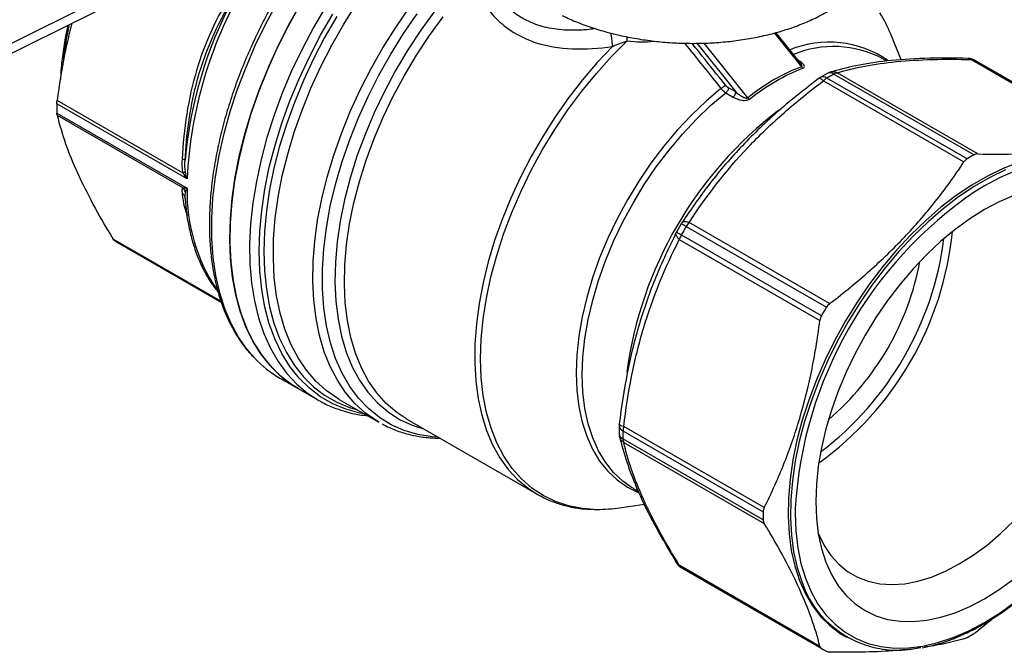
# Model space of a CAD drawing. Header units: inches. Extents: x 0.7 to 32.2, y 0.7 to 24.8.
# Tile 10 of 13: x 27 to 30.5, y 18.3 to 20.5. Entities that reach past the tile are written whole.
import ezdxf

# ---------------------------------------------------------------- set-up
doc = ezdxf.new("R2010")
doc.units = ezdxf.units.IN
doc.header["$LTSCALE"] = 3
doc.header["$MEASUREMENT"] = 0

msp = doc.modelspace()

# ---------------------------------------------------------------- linework, layer by layer
for p, q in [((27.4927, 20.6886), (25.9823, 19.9373)), ((25.9592, 19.8907), (27.4687, 20.6415)), ((29.6487, 20.46), (29.7437, 20.3411)), ((29.7401, 20.3536), (29.6539, 20.4616)), ((30.0953, 20.3649), (30.0583, 20.4554)), ((29.3749, 20.4241), (29.5121, 20.2522)), ((29.5545, 20.2319), (29.4008, 20.4243)), ((30.0441, 20.3613), (30.0285, 20.3703)), ((30.343, 20.3663), (30.8382, 20.0804)), ((30.8474, 20.0793), (30.3534, 20.3644)), ((30.856, 20.0744), (30.3621, 20.3596)), ((29.834, 20.3177), (29.8096, 20.3036)), ((30.3272, 20.0161), (29.8332, 20.3013)), ((29.8576, 20.3153), (30.3516, 20.0302)), ((30.3651, 20.0336), (29.8698, 20.3195)), ((29.5121, 20.2522), (29.4862, 20.2672)), ((29.821, 20.2913), (30.3162, 20.0054)), ((29.4771, 20.2493), (29.5031, 20.2343)), ((27.5789, 19.946), (27.1202, 20.2108)), ((27.5648, 19.9655), (27.121, 20.2216)), ((27.1202, 20.1776), (27.5789, 19.9128)), ((27.121, 20.1697), (27.5648, 19.9135)), ((27.5707, 19.8827), (27.5715, 19.8809)), ((27.5719, 19.8759), (27.572, 19.8797)), ((27.572, 19.8797), (27.5729, 19.9003)), ((27.5722, 19.8779), (27.5739, 19.858)), ((29.3199, 19.7875), (29.303, 19.7582)), ((29.3223, 19.7902), (29.3213, 19.789)), ((29.3374, 19.7779), (29.8313, 19.4927)), ((29.843, 19.5059), (29.3478, 19.7918)), ((29.3018, 19.7549), (29.3024, 19.7563)), ((29.8141, 19.4628), (29.3201, 19.748)), ((27.6982, 19.5138), (27.3186, 19.7329)), ((27.6996, 19.5102), (27.324, 19.727)), ((27.3341, 19.721), (27.6997, 19.5099)), ((29.3133, 19.732), (29.8085, 19.4461)), ((27.9061, 19.243), (27.9702, 19.206)), ((27.9702, 19.206), (28.0399, 19.1658)), ((28.1151, 19.1679), (28.2544, 19.0874)), ((28.3534, 19.0985), (28.8122, 18.8336)), ((29.1009, 19.0761), (29.1009, 19.0479)), ((29.1147, 19.0568), (29.6087, 18.7717)), ((29.6125, 18.7865), (29.1173, 19.0724)), ((29.6087, 18.7435), (29.1147, 19.0287)), ((29.1173, 19.016), (29.6125, 18.7301)), ((29.1526, 18.853), (29.1683, 18.844)), ((29.0938, 18.7847), (29.1907, 18.7979)), ((29.8085, 18.2969), (29.3133, 18.5828)), ((29.3201, 18.5746), (29.8141, 18.2895)), ((29.3287, 18.5695), (29.8227, 18.2844)), ((30.4203, 18.3969), (30.3651, 18.3519)), ((29.8942, 18.334), (29.9025, 18.3292))]:
    msp.add_line(p, q)
at = {"flags": 128}
for points in [[(27.8171, 19.3134), (27.7906, 19.344), (27.7603, 19.3872), (27.734, 19.4352), (27.7118, 19.4877), (27.6939, 19.5442), (27.6803, 19.6047), (27.671, 19.6686), (27.6663, 19.7357), (27.666, 19.8057), (27.6702, 19.878), (27.6789, 19.9524), (27.6919, 20.0284), (27.7093, 20.1056), (27.731, 20.1835), (27.7568, 20.2619), (27.7866, 20.3401), (27.8202, 20.4179), (27.8574, 20.4947), (27.8981, 20.5702)], [(27.9702, 19.206), (27.9465, 19.2209), (27.9071, 19.2514), (27.8712, 19.2872), (27.839, 19.328), (27.8107, 19.3737), (27.7864, 19.4239), (27.7663, 19.4785), (27.7505, 19.537), (27.7391, 19.5993), (27.7321, 19.6648), (27.7296, 19.7334), (27.7316, 19.8046), (27.738, 19.878), (27.7489, 19.9532), (27.7641, 20.0299), (27.7837, 20.1075), (27.8074, 20.1857), (27.8352, 20.2641), (27.8669, 20.3421), (27.9024, 20.4195), (27.9414, 20.4957), (27.9837, 20.5704)], [(27.9755, 20.5565), (27.9338, 20.4815), (27.8955, 20.4051), (27.8607, 20.3275), (27.8297, 20.2494), (27.8027, 20.171), (27.7797, 20.0929), (27.7609, 20.0154), (27.7465, 19.939), (27.7365, 19.8641), (27.7309, 19.7911), (27.7297, 19.7203), (27.7331, 19.6523), (27.7409, 19.5873), (27.7532, 19.5258), (27.7698, 19.4679), (27.7907, 19.4142), (27.8157, 19.3648), (27.8447, 19.32), (27.8776, 19.2801), (27.9142, 19.2453), (27.9543, 19.2158), (27.9702, 19.206)], [(28.0672, 20.5531), (28.0239, 20.479), (27.9839, 20.4032), (27.9473, 20.3262), (27.9144, 20.2483), (27.8854, 20.17), (27.8603, 20.0917), (27.8395, 20.0138), (27.8229, 19.9368), (27.8106, 19.8611), (27.8028, 19.7871), (27.7994, 19.7152), (27.8005, 19.6457), (27.8061, 19.5792), (27.8162, 19.5159), (27.8306, 19.4561), (27.8494, 19.4003), (27.8723, 19.3487), (27.8994, 19.3016), (27.9304, 19.2592), (27.9651, 19.2218), (28.0035, 19.1896), (28.0396, 19.166)], [(28.1151, 19.1679), (28.1097, 19.171), (28.0693, 19.199), (28.0324, 19.2323), (27.9991, 19.2709), (27.9698, 19.3144), (27.9445, 19.3627), (27.9233, 19.4154), (27.9065, 19.4722), (27.8941, 19.5329), (27.8862, 19.5971), (27.8828, 19.6643), (27.8839, 19.7343), (27.8896, 19.8066), (27.8998, 19.8808), (27.9144, 19.9565), (27.9334, 20.0333), (27.9566, 20.1106), (27.984, 20.1881), (28.0153, 20.2654), (28.0504, 20.3419), (28.0891, 20.4173), (28.1312, 20.491), (28.1763, 20.5628)], [(28.2544, 19.0874), (28.2472, 19.0917), (28.2071, 19.1198), (28.1705, 19.1532), (28.1375, 19.1918), (28.1083, 19.2353), (28.0832, 19.2835), (28.0623, 19.3361), (28.0456, 19.3928), (28.0333, 19.4533), (28.0255, 19.5173), (28.0221, 19.5843), (28.0233, 19.654), (28.0289, 19.7261), (28.039, 19.8), (28.0536, 19.8754), (28.0725, 19.9518), (28.0955, 20.0289), (28.1227, 20.1061), (28.1539, 20.1831), (28.1887, 20.2593), (28.2272, 20.3345), (28.269, 20.408), (28.3139, 20.4796), (28.3616, 20.5487)], [(28.2035, 19.1168), (28.187, 19.1199), (28.1382, 19.1333), (28.0922, 19.1525), (28.0493, 19.1773), (28.0097, 19.2075), (27.9737, 19.2431), (27.9414, 19.2838), (27.913, 19.3294), (27.8888, 19.3796), (27.8687, 19.4342), (27.853, 19.4928), (27.8417, 19.5552), (27.8349, 19.6209), (27.8327, 19.6896), (27.8349, 19.7609), (27.8417, 19.8345), (27.853, 19.9098), (27.8687, 19.9866), (27.8888, 20.0643), (27.913, 20.1425), (27.9414, 20.2209), (27.9737, 20.2988), (28.0097, 20.376), (28.0493, 20.452), (28.0922, 20.5263)], [(28.1061, 20.5178), (28.0636, 20.4442), (28.0244, 20.369), (27.9888, 20.2926), (27.9568, 20.2154), (27.9288, 20.1379), (27.9047, 20.0605), (27.8849, 19.9836), (27.8694, 19.9076), (27.8582, 19.833), (27.8515, 19.7602), (27.8492, 19.6896), (27.8515, 19.6216), (27.8582, 19.5565), (27.8694, 19.4948), (27.8849, 19.4368), (27.9047, 19.3828), (27.9288, 19.3331), (27.9568, 19.288), (27.9888, 19.2477), (28.0244, 19.2125), (28.0636, 19.1825), (28.1061, 19.158), (28.1516, 19.139), (28.1798, 19.1305)], [(28.4642, 19.0345), (28.4428, 19.0361), (28.3919, 19.0443), (28.3438, 19.0584), (28.2985, 19.0783), (28.2565, 19.104), (28.2179, 19.1352), (28.183, 19.1719), (28.152, 19.2137), (28.125, 19.2604), (28.1023, 19.3118), (28.084, 19.3675), (28.0701, 19.4273), (28.0607, 19.4907), (28.056, 19.5574), (28.0559, 19.627), (28.0605, 19.6991), (28.0696, 19.7732), (28.0834, 19.8489), (28.1016, 19.9258), (28.1241, 20.0034), (28.1509, 20.0813), (28.1818, 20.1589), (28.2165, 20.2359), (28.255, 20.3117), (28.2969, 20.386), (28.342, 20.4583), (28.3901, 20.5281)], [(28.4518, 20.5377), (28.4029, 20.4703), (28.3568, 20.4002), (28.3138, 20.3279), (28.2741, 20.2538), (28.2381, 20.1783), (28.2058, 20.102), (28.1775, 20.0252), (28.1534, 19.9484), (28.1337, 19.8722), (28.1184, 19.797), (28.1076, 19.7232), (28.1014, 19.6513), (28.0998, 19.5817), (28.1029, 19.5149), (28.1107, 19.4512), (28.123, 19.3911), (28.1398, 19.3349), (28.161, 19.283), (28.1865, 19.2356), (28.2162, 19.1931), (28.2497, 19.1558), (28.287, 19.1238), (28.3278, 19.0973), (28.3719, 19.0766), (28.4158, 19.0624)], [(28.3534, 19.0985), (28.3176, 19.1221), (28.2808, 19.1538), (28.2477, 19.1907), (28.2185, 19.2327), (28.1934, 19.2794), (28.1725, 19.3307), (28.156, 19.3862), (28.1438, 19.4456), (28.1363, 19.5084), (28.1332, 19.5744), (28.1348, 19.643), (28.1409, 19.714), (28.1516, 19.7868), (28.1667, 19.8611), (28.1863, 19.9363), (28.2101, 20.012), (28.238, 20.0877), (28.2698, 20.1631), (28.3054, 20.2375), (28.3446, 20.3107), (28.387, 20.382), (28.4325, 20.4511), (28.4807, 20.5176)], [(29.0778, 20.4126), (29.0243, 20.3556), (28.9727, 20.295), (28.9233, 20.2311), (28.8764, 20.1644), (28.8324, 20.0953), (28.7914, 20.0241), (28.7536, 19.9514), (28.7194, 19.8774), (28.689, 19.8027), (28.6624, 19.7277), (28.6399, 19.6529), (28.6216, 19.5787), (28.6076, 19.5055), (28.5981, 19.4338), (28.5929, 19.3641), (28.5923, 19.2966), (28.5961, 19.2319), (28.6044, 19.1703), (28.6171, 19.1122), (28.6342, 19.0579), (28.6555, 19.0078), (28.6809, 18.9622), (28.7102, 18.9212), (28.7434, 18.8853), (28.7801, 18.8545), (28.8136, 18.8328)], [(29.0133, 18.7801), (28.972, 18.7833), (28.9231, 18.7925), (28.8768, 18.8077), (28.8336, 18.8286), (28.7936, 18.8552), (28.7571, 18.8873), (28.7243, 18.9247), (28.6954, 18.9671), (28.6707, 19.0144), (28.6503, 19.0662), (28.6342, 19.1222), (28.6226, 19.182), (28.6156, 19.2453), (28.6132, 19.3117), (28.6154, 19.3808), (28.6222, 19.4521), (28.6336, 19.5252), (28.6494, 19.5997), (28.6697, 19.6751), (28.6942, 19.7509), (28.7229, 19.8267), (28.7555, 19.902), (28.7918, 19.9762), (28.8317, 20.0491), (28.8748, 20.1201), (28.9209, 20.1887), (28.9698, 20.2546), (29.021, 20.3174), (29.0744, 20.3766), (29.1295, 20.4319)], [(29.4601, 20.264), (29.4074, 20.2195), (29.356, 20.1706), (29.3062, 20.1175), (29.2584, 20.0607), (29.2129, 20.0006), (29.1702, 19.9376), (29.1305, 19.8722), (29.0942, 19.805), (29.0614, 19.7364), (29.0325, 19.6669), (29.0077, 19.5971), (28.9871, 19.5275), (28.971, 19.4586), (28.9593, 19.3909), (28.9523, 19.3249), (28.95, 19.2611), (28.9523, 19.2001), (28.9593, 19.1422), (28.971, 19.0879), (28.9871, 19.0377), (29.0077, 18.9918), (29.0325, 18.9506), (29.0614, 18.9145), (29.0942, 18.8837), (29.1305, 18.8585), (29.1679, 18.8399)], [(29.1453, 18.8574), (29.1142, 18.8795), (29.0817, 18.9101), (29.053, 18.946), (29.0284, 18.9868), (29.008, 19.0323), (28.992, 19.0822), (28.9804, 19.1361), (28.9735, 19.1935), (28.9712, 19.2541), (28.9735, 19.3173), (28.9804, 19.3828), (28.992, 19.45), (29.008, 19.5183), (29.0284, 19.5874), (29.053, 19.6567), (29.0817, 19.7256), (29.1142, 19.7937), (29.1502, 19.8604), (29.1896, 19.9253), (29.2319, 19.9878), (29.277, 20.0474), (29.3244, 20.1038), (29.3738, 20.1565), (29.4248, 20.2051), (29.4771, 20.2493)], [(30.5083, 20.0032), (30.4539, 19.9822), (30.399, 19.9557), (30.344, 19.9239), (30.2891, 19.887), (30.2347, 19.8453), (30.1813, 19.799), (30.1291, 19.7485), (30.0786, 19.6941), (30.03, 19.6362), (29.9837, 19.575), (29.9399, 19.5111), (29.899, 19.4449), (29.8613, 19.3768), (29.827, 19.3073), (29.7962, 19.2368), (29.7694, 19.1657), (29.7465, 19.0947), (29.7278, 19.0241), (29.7133, 18.9544), (29.7033, 18.886), (29.6977, 18.8195), (29.6965, 18.7553), (29.6999, 18.6938), (29.7078, 18.6353), (29.72, 18.5804), (29.7366, 18.5294), (29.7574, 18.4825), (29.7823, 18.4401), (29.8111, 18.4026), (29.8437, 18.3701), (29.8798, 18.3428), (29.8942, 18.334)], [(30.4623, 19.9773), (30.4074, 19.9508), (30.3523, 19.919), (30.2974, 19.8822), (30.2431, 19.8405), (30.1897, 19.7942), (30.1375, 19.7437), (30.0869, 19.6893), (30.0383, 19.6313), (29.992, 19.5702), (29.9483, 19.5063), (29.9074, 19.4401), (29.8696, 19.372), (29.8353, 19.3025), (29.8046, 19.2319), (29.7777, 19.1609), (29.7548, 19.0899), (29.7361, 19.0192), (29.7217, 18.9495), (29.7116, 18.8812), (29.706, 18.8147), (29.7049, 18.7505), (29.7083, 18.6889), (29.7161, 18.6305), (29.7284, 18.5756), (29.7447, 18.5251)], [(30.4979, 19.974), (30.4433, 19.9503), (30.3882, 19.9211), (30.3556, 19.9014)], [(30.4914, 19.8867), (30.44, 19.8648), (30.3882, 19.8375), (30.3364, 19.805), (30.285, 19.7675), (30.2344, 19.7254), (30.1849, 19.6788), (30.137, 19.6282), (30.091, 19.574), (30.0473, 19.5166), (30.0062, 19.4564), (29.9679, 19.3939), (29.9329, 19.3295), (29.9013, 19.2638), (29.8735, 19.1972), (29.8495, 19.1303), (29.8297, 19.0635), (29.8141, 18.9974), (29.8029, 18.9325), (29.7961, 18.8692), (29.7938, 18.8081), (29.7961, 18.7496), (29.8029, 18.6941), (29.8141, 18.6421), (29.8297, 18.594), (29.8495, 18.5502), (29.8735, 18.5109), (29.9013, 18.4765), (29.9329, 18.4472), (29.9679, 18.4233), (30.0062, 18.4049), (30.0473, 18.3922), (30.091, 18.3853), (30.137, 18.3842), (30.1849, 18.3889), (30.2344, 18.3994), (30.285, 18.4157), (30.3364, 18.4376), (30.3882, 18.4649)], [(29.1526, 18.853), (29.1502, 18.8544), (29.1453, 18.8574)], [(29.7217, 18.7848), (29.7215, 18.7663), (29.7237, 18.704), (29.7306, 18.6448), (29.7419, 18.5891), (29.7576, 18.5372), (29.7776, 18.4894), (29.8018, 18.4462), (29.83, 18.4079), (29.862, 18.3746), (29.8977, 18.3466), (29.9366, 18.3241), (29.9787, 18.3072), (30.0235, 18.2961), (30.0709, 18.2909), (30.1204, 18.2915), (30.1717, 18.298), (30.2245, 18.3103), (30.2785, 18.3284), (30.3331, 18.3521), (30.3882, 18.3813)], [(30.2998, 18.5874), (30.3489, 18.6184), (30.3976, 18.6543), (30.4455, 18.695), (30.4921, 18.7399)], [(29.8028, 18.6948), (29.8033, 18.6935), (29.8232, 18.653), (29.8471, 18.6172), (29.8749, 18.5864), (29.9063, 18.5609), (29.9411, 18.5408), (29.9789, 18.5263), (30.0195, 18.5177), (30.0625, 18.5148), (30.1074, 18.5179), (30.1541, 18.5267), (30.202, 18.5414), (30.2507, 18.5616), (30.2998, 18.5874)], [(30.3882, 18.4649), (30.44, 18.4974), (30.4914, 18.5349)], [(30.3882, 18.3813), (30.4433, 18.4157), (30.4979, 18.4551)]]:
    msp.add_lwpolyline(points, dxfattribs=at)
for centre, radius, start, end in [((29.0713, 19.8753), 1.494, 150.0286, 177.287), ((29.0596, 19.8804), 1.4935, 151.9225, 174.9773), ((29.6049, 20.2716), 0.4893, 22.0695, 32.0571), ((28.3247, 20.2257), 1.1908, 167.183, 173.1574), ((29.841, 20.0635), 0.3644, 55.5683, 112.3228), ((29.8569, 20.0406), 0.3717, 62.5004, 112.3546), ((30.3302, 20.3233), 0.0472, 61.6511, 88.4068), ((30.3452, 20.3484), 0.018, 62.6387, 96.9052), ((30.1898, 20.0611), 0.3446, 60.0028, 61.6513), ((29.8338, 20.263), 0.0472, 120.819, 126.8807), ((29.8195, 20.2836), 0.0223, 52.2736, 116.5034), ((29.8635, 20.2517), 0.0581, 121.4438, 137.0554), ((30.3324, 19.4647), 0.9742, 119.1688, 120.8259), ((29.857, 20.2764), 0.0472, 106.8705, 119.1618), ((29.8437, 20.2957), 0.0241, 54.7704, 113.8074), ((29.8737, 20.2878), 0.0319, 96.9854, 120.3191), ((28.0945, 20.1942), 0.9744, 179.0226, 180.9774), ((30.5104, 19.0806), 1.3939, 127.39, 172.4604), ((30.8264, 19.1795), 0.9742, 119.1688, 120.8259), ((28.1975, 19.8991), 0.6188, 178.7271, 213.9284), ((31.1781, 18.6961), 1.4592, 124.3106, 176.5151), ((29.3606, 19.7635), 0.0472, 147.0211, 149.4476), ((29.2178, 19.5831), 0.2285, 58.4594, 63.4681), ((30.8787, 18.868), 1.7898, 149.4477, 150.5523), ((29.4046, 19.7384), 0.0779, 136.7497, 149.5796), ((29.3441, 19.735), 0.0472, 150.5524, 152.972), ((29.4301, 19.9508), 0.2307, 236.5707, 241.5311), ((29.3879, 19.7095), 0.0779, 150.4206, 163.2498), ((29.136, 19.8741), 1.1455, 305.7077, 354.2977), ((27.5064, 20.0194), 0.3446, 238.0402, 240.0026), ((29.1304, 19.8773), 1.1243, 307.2618, 352.7436), ((29.2063, 19.8335), 0.9715, 310.6254, 349.38), ((31.3726, 18.5829), 1.7898, 149.4477, 150.5523), ((28.1052, 19.5866), 0.3971, 223.4753, 239.9094), ((29.1481, 19.0755), 0.0472, 173.0882, 179.1784), ((29.1232, 19.0775), 0.0223, 183.4979, 247.7352), ((29.1481, 19.0486), 0.0472, 180.8354, 193.1713), ((29.1248, 19.0505), 0.0241, 186.1942, 245.2373), ((30.0891, 19.0427), 0.9744, 179.1716, 180.8284), ((29.1729, 19.0554), 0.0581, 162.9443, 178.5539), ((29.1467, 19.0285), 0.0319, 179.6783, 203.0078), ((29.0261, 19.2716), 0.4916, 268.5101, 277.9213), ((30.583, 18.7576), 0.9744, 179.1716, 180.8284), ((29.3441, 18.6153), 0.0472, 211.5694, 238.3381), ((29.3298, 18.5898), 0.018, 203.0873, 237.3498), ((29.501, 18.868), 0.3446, 238.338, 240.0026), ((30.0822, 18.6397), 0.3564, 198.7521, 283.2056), ((29.8523, 19.1793), 0.9742, 299.1688, 300.8259), ((29.9949, 18.5828), 0.3446, 238.3379, 241.6513)]:
    msp.add_arc(centre, radius, start, end)
msp.add_ellipse((29.4842, 20.2857), major_axis=(-0.0149, 0.0198), ratio=0.5033, start_param=1.627082, end_param=2.273585)
for points, knots in [([(28.2998, 21.0766), (28.2888, 21.0676), (28.2588, 21.043), (28.2111, 20.9984), (28.157, 20.9438), (28.1046, 20.8856), (28.054, 20.8243), (28.0056, 20.7602), (27.9595, 20.6937), (27.916, 20.6249), (27.8753, 20.5543), (27.8375, 20.4823), (27.803, 20.4091), (27.7717, 20.3351), (27.744, 20.2606), (27.7199, 20.1861), (27.6995, 20.1119), (27.683, 20.0384), (27.6705, 19.9658), (27.6619, 19.8946), (27.6575, 19.8251), (27.6572, 19.7576), (27.661, 19.6924), (27.6689, 19.63), (27.681, 19.5705), (27.6971, 19.5144), (27.7172, 19.4619), (27.7412, 19.4132), (27.7692, 19.369), (27.7934, 19.3369), (27.8093, 19.3212), (27.8134, 19.3171)], [0, 0, 0, 0, 0.021005, 0.056831, 0.092642, 0.128442, 0.16423, 0.200011, 0.235784, 0.271554, 0.307322, 0.343091, 0.378863, 0.414639, 0.450424, 0.486218, 0.522024, 0.557845, 0.593683, 0.629538, 0.665411, 0.701302, 0.737206, 0.773116, 0.809017, 0.84489, 0.880707, 0.916438, 0.952049, 0.987511, 1, 1, 1, 1]), ([(28.5893, 20.6443), (28.6038, 20.5959), (28.6559, 20.504), (28.8229, 20.4009), (28.983, 20.3983), (29.0778, 20.4126)], [8.561888, 8.561888, 8.561888, 8.561888, 9.071881, 9.581874, 10.346863, 10.346863, 10.346863, 10.346863]), ([(29.0177, 20.4755), (29.0142, 20.475), (28.9939, 20.4717), (28.9606, 20.4698), (28.9184, 20.4695), (28.8812, 20.4727), (28.8466, 20.4787), (28.815, 20.4874), (28.782, 20.5001), (28.7481, 20.5184), (28.7146, 20.5437), (28.6867, 20.5725), (28.6639, 20.6052), (28.6497, 20.6298), (28.6447, 20.6449), (28.6439, 20.6471)], [0, 0, 0, 0, 0.020956, 0.1204363, 0.201963, 0.2813452, 0.3572413, 0.4297717, 0.499075, 0.5971935, 0.6958967, 0.7955758, 0.8840904, 0.9832974, 1, 1, 1, 1]), ([(27.7347, 20.5993), (27.6843, 20.518), (27.6419, 20.4266), (27.5975, 20.2783), (27.586, 20.2269), (27.5692, 20.1219), (27.5638, 20.0683), (27.561, 20.0147)], [0, 0, 0, 0, 0.5, 0.5, 0.75, 0.75, 1, 1, 1, 1]), ([(27.5719, 20.0112), (27.5766, 20.1016), (27.6048, 20.3114), (27.6853, 20.4925), (27.7419, 20.5833)], [0, 0, 0, 0, 0.707444, 1.650702, 1.650702, 1.650702, 1.650702]), ([(28.9007, 20.5217), (28.9096, 20.5174), (28.9352, 20.5053), (28.9802, 20.4873), (29.0362, 20.4688), (29.0946, 20.4533), (29.1549, 20.441), (29.2166, 20.4318), (29.2793, 20.4258), (29.3424, 20.4232), (29.4054, 20.4238), (29.468, 20.4278), (29.5295, 20.435), (29.5895, 20.4454), (29.6476, 20.4591), (29.7032, 20.4758), (29.756, 20.4957), (29.8019, 20.5166), (29.8288, 20.5317), (29.8405, 20.5383)], [0, 0, 0, 0, 0.032632, 0.0942, 0.155651, 0.216986, 0.278221, 0.339377, 0.40048, 0.461559, 0.52264, 0.583745, 0.644902, 0.706139, 0.767487, 0.828973, 0.89062, 0.952442, 1, 1, 1, 1]), ([(27.173, 20.4945), (27.1638, 20.458), (27.1415, 20.3691), (27.1286, 20.2763), (27.121, 20.2216)], [0, 0, 0, 0, 0.410483, 1, 1, 1, 1]), ([(27.159, 20.4875), (27.1557, 20.4725), (27.1475, 20.4354), (27.1393, 20.3774), (27.1339, 20.3289), (27.1333, 20.3029), (27.1332, 20.2974)], [0, 0, 0, 0, 0.229377, 0.568848, 0.908418, 1, 1, 1, 1]), ([(29.0778, 20.4126), (29.0775, 20.4179), (29.0771, 20.4285), (29.075, 20.4455), (29.0729, 20.4558), (29.072, 20.4599)], [0, 0, 0, 0, 0.375911, 0.751823, 1, 1, 1, 1]), ([(29.1295, 20.4319), (29.1296, 20.4365), (29.1296, 20.4413), (29.1299, 20.4464), (29.1299, 20.4467)], [0, 0, 0, 0, 0.951342, 1, 1, 1, 1]), ([(29.1295, 20.4319), (29.162, 20.4293), (29.1946, 20.4267), (29.2252, 20.4315), (29.2254, 20.4315)], [0, 0, 0, 0, 0.993906, 1, 1, 1, 1]), ([(29.3321, 20.4242), (29.3535, 20.3974), (29.3962, 20.344), (29.4388, 20.2906), (29.4601, 20.264)], [0, 0, 0, 0, 0.501487, 1, 1, 1, 1]), ([(29.4751, 20.2771), (29.448, 20.3111), (29.409, 20.36), (29.37, 20.4089), (29.358, 20.4239)], [0, 0, 0, 0, 0.693151, 1, 1, 1, 1]), ([(29.7489, 20.336), (29.7511, 20.3368), (29.7541, 20.3393), (29.7541, 20.3454), (29.7468, 20.3546), (29.7367, 20.3615), (29.73, 20.3654)], [0, 0, 0, 0, 0.0240513, 0.0481026, 0.0962053, 0.1683592, 0.1683592, 0.1683592, 0.1683592]), ([(30.3315, 20.3705), (30.2792, 20.3711), (30.1776, 20.3724), (30.0455, 20.3631), (29.9343, 20.3464), (29.8731, 20.3298), (29.8435, 20.3217)], [0, 0, 0, 0, 0.272876, 0.530548, 0.772964, 1, 1, 1, 1]), ([(29.8698, 20.3195), (29.8998, 20.3285), (29.932, 20.3365), (30.0014, 20.3498), (30.0385, 20.3552), (30.1578, 20.3669), (30.2473, 20.3689), (30.343, 20.3663)], [0, 0, 0, 0, 0.25, 0.25, 0.5, 0.5, 1, 1, 1, 1]), ([(30.343, 20.3663), (30.3405, 20.3679), (30.3368, 20.3703), (30.3328, 20.3701), (30.3315, 20.3701)], [0, 0, 0, 0, 0.66573, 1, 1, 1, 1]), ([(29.7437, 20.3411), (29.7441, 20.3413), (29.7449, 20.3416), (29.7455, 20.3426), (29.7456, 20.344), (29.7446, 20.3477), (29.7421, 20.3509), (29.7401, 20.3536)], [0, 0, 0, 0, 0.0843151, 0.1753548, 0.2828351, 0.4128367, 1, 1, 1, 1]), ([(29.8056, 20.3009), (29.7577, 20.2635), (29.662, 20.1886), (29.5333, 20.064), (29.4183, 19.9312), (29.354, 19.8373), (29.3219, 19.7905)], [0, 0, 0, 0, 0.249796, 0.499862, 0.75004, 1, 1, 1, 1]), ([(29.821, 20.2913), (29.8188, 20.2933), (29.8142, 20.2976), (29.8094, 20.3005), (29.8065, 20.3017), (29.806, 20.3008), (29.8059, 20.3006)], [0, 0, 0, 0, 0.304633, 0.639304, 0.909527, 1, 1, 1, 1]), ([(29.8698, 20.3195), (29.8664, 20.3207), (29.8591, 20.3234), (29.8499, 20.3236), (29.8449, 20.3219), (29.8434, 20.3214)], [0, 0, 0, 0, 0.39475, 0.828476, 1, 1, 1, 1]), ([(29.3478, 19.7918), (29.4078, 19.8842), (29.4771, 19.9739), (29.5959, 20.0997), (29.6381, 20.1402), (29.7268, 20.218), (29.7731, 20.2554), (29.821, 20.2913)], [0, 0, 0, 0, 0.5, 0.5, 0.75, 0.75, 1, 1, 1, 1]), ([(29.4862, 20.2672), (29.4862, 20.2642), (29.4853, 20.2607), (29.482, 20.2543), (29.4796, 20.2513), (29.4771, 20.2493)], [0, 0, 0, 0, 0.5, 0.5, 1, 1, 1, 1]), ([(29.5031, 20.2343), (29.5056, 20.2363), (29.5079, 20.2393), (29.5112, 20.2457), (29.5121, 20.2492), (29.5121, 20.2522)], [0, 0, 0, 0, 0.5, 0.5, 1, 1, 1, 1]), ([(29.5031, 20.2343), (29.512, 20.2292), (29.525, 20.2238), (29.5462, 20.2218), (29.5562, 20.2239), (29.5605, 20.2272)], [0, 0, 0, 0, 0.0962555, 0.1203193, 0.1684471, 0.1684471, 0.1684471, 0.1684471]), ([(29.5121, 20.2522), (29.5142, 20.2505), (29.5181, 20.2472), (29.524, 20.2428), (29.5292, 20.2393), (29.5332, 20.2368), (29.5364, 20.2351), (29.5394, 20.2336), (29.5429, 20.2321), (29.5468, 20.2309), (29.55, 20.2305), (29.5528, 20.2307), (29.554, 20.2315), (29.5545, 20.2319)], [0, 0, 0, 0, 0.1736, 0.325301, 0.455169, 0.563306, 0.618707, 0.670152, 0.767095, 0.845793, 0.907967, 0.957104, 1, 1, 1, 1]), ([(27.121, 20.1697), (27.1292, 20.1362), (27.1392, 20.1032), (27.1629, 20.0362), (27.1766, 20.0022), (27.2085, 19.9319), (27.2266, 19.8954), (27.2681, 19.8181), (27.2916, 19.7773), (27.3186, 19.7329)], [0, 0, 0, 0, 0.25, 0.25, 0.5, 0.5, 0.75, 0.75, 1, 1, 1, 1]), ([(30.3651, 20.0336), (30.4164, 20.0324), (30.4631, 20.0325), (30.5501, 20.0352), (30.5904, 20.0377), (30.6666, 20.0453), (30.7026, 20.0503), (30.772, 20.0631), (30.8054, 20.0709), (30.8382, 20.0804)], [0, 0, 0, 0, 0.25, 0.25, 0.5, 0.5, 0.75, 0.75, 1, 1, 1, 1]), ([(29.843, 19.5059), (29.8944, 19.545), (29.9411, 19.5834), (30.0281, 19.6609), (30.0683, 19.6999), (30.1446, 19.7804), (30.1806, 19.8219), (30.25, 19.9095), (30.2833, 19.9556), (30.3162, 20.0054)], [0, 0, 0, 0, 0.25, 0.25, 0.5, 0.5, 0.75, 0.75, 1, 1, 1, 1]), ([(27.5789, 19.946), (27.5788, 19.9462), (27.5788, 19.9463), (27.5763, 19.9541), (27.5743, 19.962), (27.5729, 19.9699)], [-0.00160954, -0.00160954, -0.00160954, -0.00160954, 0, 0, 0.08045236, 0.08045236, 0.08045236, 0.08045236]), ([(27.561, 19.8962), (27.5626, 19.8949), (27.5657, 19.8922), (27.5689, 19.8875), (27.5701, 19.8842), (27.5707, 19.8826)], [0, 0, 0, 0, 0.3535381, 0.7072467, 1, 1, 1, 1]), ([(27.561, 19.8962), (27.5635, 19.8776), (27.5667, 19.8525), (27.5765, 19.823), (27.579, 19.8154)], [0, 0, 0, 0, 0.7435842, 1, 1, 1, 1]), ([(27.5729, 19.9003), (27.5743, 19.9039), (27.5763, 19.9081), (27.5788, 19.9126), (27.5788, 19.9127), (27.5789, 19.9128)], [-0.08206181, -0.08206181, -0.08206181, -0.08206181, -0.00159889, -0.00159889, 0, 0, 0, 0]), ([(27.5739, 19.858), (27.5744, 19.8505), (27.5765, 19.8227), (27.5845, 19.7773), (27.5977, 19.7223), (27.6153, 19.671), (27.6368, 19.6235), (27.6611, 19.5811), (27.6801, 19.5568), (27.689, 19.5453)], [0, 0, 0, 0, 0.059002, 0.219232, 0.379357, 0.53923, 0.698664, 0.857447, 1, 1, 1, 1]), ([(29.3478, 19.7918), (29.3443, 19.7927), (29.3375, 19.7945), (29.3293, 19.7943), (29.324, 19.7929), (29.3227, 19.7908), (29.3223, 19.7902)], [0, 0, 0, 0, 0.299747, 0.593332, 0.889749, 1, 1, 1, 1]), ([(29.3015, 19.755), (29.2769, 19.7038), (29.2278, 19.6012), (29.1702, 19.4352), (29.1267, 19.2615), (29.1097, 19.1411), (29.1012, 19.0809)], [0, 0, 0, 0, 0.24996, 0.500138, 0.750204, 1, 1, 1, 1]), ([(29.3133, 19.732), (29.3108, 19.7345), (29.3057, 19.7396), (29.3018, 19.7469), (29.3005, 19.7521), (29.3015, 19.7543), (29.3018, 19.7549)], [0, 0, 0, 0, 0.299395, 0.598789, 0.898184, 1, 1, 1, 1]), ([(29.1173, 19.0724), (29.1245, 19.1318), (29.1337, 19.1907), (29.1567, 19.3063), (29.1706, 19.3631), (29.2202, 19.529), (29.2632, 19.6338), (29.3133, 19.732)], [0, 0, 0, 0, 0.25, 0.25, 0.5, 0.5, 1, 1, 1, 1]), ([(30.1686, 18.2921), (30.1825, 18.2949), (30.2131, 18.3011), (30.2618, 18.3168), (30.3138, 18.338), (30.3663, 18.3642), (30.4189, 18.3951), (30.4711, 18.4306), (30.5229, 18.4705), (30.5737, 18.5144), (30.6234, 18.5622), (30.6716, 18.6135), (30.7181, 18.668), (30.7625, 18.7255), (30.8047, 18.7855), (30.8443, 18.8477), (30.8812, 18.9118), (30.9151, 18.9773), (30.9458, 19.0439), (30.9731, 19.1111), (30.9969, 19.1786), (31.017, 19.246), (31.0333, 19.3129), (31.0457, 19.3788), (31.054, 19.4434), (31.0579, 19.4974), (31.0583, 19.5293), (31.0584, 19.5409)], [0, 0, 0, 0, 0.03404, 0.074979, 0.115961, 0.156967, 0.197982, 0.238996, 0.280004, 0.321003, 0.361993, 0.402975, 0.443949, 0.484918, 0.525881, 0.566842, 0.607802, 0.648762, 0.689725, 0.730691, 0.771662, 0.81264, 0.853628, 0.894626, 0.935635, 0.976656, 1, 1, 1, 1]), ([(29.6125, 18.7865), (29.6392, 18.8399), (29.6624, 18.8919), (29.7036, 18.9957), (29.7216, 19.0476), (29.7531, 19.1539), (29.7668, 19.2083), (29.7904, 19.3224), (29.8003, 19.382), (29.8085, 19.4461)], [0, 0, 0, 0, 0.25, 0.25, 0.5, 0.5, 0.75, 0.75, 1, 1, 1, 1]), ([(28.0399, 19.1665), (28.0441, 19.1639), (28.0621, 19.1526), (28.0968, 19.1376), (28.1438, 19.1223), (28.183, 19.1134), (28.207, 19.1114), (28.2139, 19.1108)], [0, 0, 0, 0, 0.081665, 0.351075, 0.620536, 0.890799, 1, 1, 1, 1]), ([(28.2663, 19.0816), (28.2746, 19.0771), (28.2971, 19.0648), (28.3365, 19.0505), (28.3842, 19.0385), (28.4287, 19.0319), (28.4578, 19.0315), (28.4697, 19.0313)], [0, 0, 0, 0, 0.137717, 0.37051, 0.603731, 0.838044, 1, 1, 1, 1]), ([(29.1173, 19.0724), (29.1143, 19.0733), (29.1083, 19.0752), (29.1031, 19.078), (29.1008, 19.08), (29.1014, 19.0808), (29.1014, 19.0809)], [0, 0, 0, 0, 0.318937, 0.637874, 0.956811, 1, 1, 1, 1]), ([(29.1022, 19.0377), (29.11, 19.008), (29.1264, 18.9466), (29.1674, 18.842), (29.2251, 18.723), (29.2771, 18.6356), (29.3039, 18.5906)], [0, 0, 0, 0, 0.227025, 0.469484, 0.72711, 1, 1, 1, 1]), ([(29.1173, 19.016), (29.1143, 19.0185), (29.1085, 19.0234), (29.1036, 19.0313), (29.1028, 19.0364), (29.1025, 19.0379)], [0, 0, 0, 0, 0.414609, 0.829219, 1, 1, 1, 1]), ([(29.3133, 18.5828), (29.2882, 18.6235), (29.2649, 18.6636), (29.2225, 18.7415), (29.2035, 18.7793), (29.1544, 18.8882), (29.1316, 18.9551), (29.1173, 19.016)], [0, 0, 0, 0, 0.25, 0.25, 0.5, 0.5, 1, 1, 1, 1]), ([(28.814, 18.8333), (28.8236, 18.8278), (28.8468, 18.8147), (28.8868, 18.7996), (28.9331, 18.7875), (28.9739, 18.7811), (28.9997, 18.7807), (29.0088, 18.7806)], [0, 0, 0, 0, 0.165509, 0.400413, 0.635683, 0.872076, 1, 1, 1, 1]), ([(29.8085, 18.2969), (29.8003, 18.3301), (29.7904, 18.3629), (29.7668, 18.4294), (29.7531, 18.4631), (29.7216, 18.5329), (29.7036, 18.5691), (29.6624, 18.6457), (29.6392, 18.6862), (29.6125, 18.7301)], [0, 0, 0, 0, 0.25, 0.25, 0.5, 0.5, 0.75, 0.75, 1, 1, 1, 1]), ([(29.3133, 18.5828), (29.3107, 18.5841), (29.3067, 18.5861), (29.3049, 18.5896), (29.3042, 18.5908)], [0, 0, 0, 0, 0.664719, 1, 1, 1, 1]), ([(30.3162, 18.3237), (30.292, 18.3172), (30.2492, 18.3055), (30.1991, 18.2975), (30.1772, 18.294)], [0, 0, 0, 0, 0.564103, 1, 1, 1, 1]), ([(30.1639, 18.2917), (30.1636, 18.2917), (30.1377, 18.2872), (30.0736, 18.2814), (29.9685, 18.2754), (29.8857, 18.2764), (29.843, 18.2769)], [0, 0, 0, 0, 0.003938, 0.291552, 0.635274, 1, 1, 1, 1])]:
    msp.add_open_spline(points, degree=3, knots=knots)
for points in [[(29.0778, 20.4126), (29.0946, 20.4204), (29.1124, 20.427), (29.1295, 20.4319)], [(29.7437, 20.3411), (29.6795, 20.3171), (29.6154, 20.2802), (29.5545, 20.2319)], [(29.5605, 20.2272), (29.6212, 20.2752), (29.685, 20.312), (29.7489, 20.336)], [(29.7489, 20.336), (29.747, 20.3371), (29.7452, 20.3389), (29.7437, 20.3411)], [(29.4751, 20.2771), (29.4737, 20.2753), (29.4691, 20.2705), (29.4629, 20.2658), (29.4601, 20.264)], [(29.4601, 20.264), (29.4653, 20.2578), (29.4713, 20.2527), (29.4771, 20.2493)], [(29.5545, 20.2319), (29.5564, 20.2299), (29.5585, 20.2283), (29.5605, 20.2272)], [(27.1202, 20.2108), (27.1202, 20.2141), (27.1205, 20.2178), (27.121, 20.2216)], [(27.121, 20.1697), (27.1205, 20.1717), (27.1202, 20.1744), (27.1202, 20.1776)], [(30.3651, 20.0336), (30.3604, 20.0337), (30.3558, 20.0326), (30.3516, 20.0302)], [(27.561, 20.0147), (27.5602, 19.9983), (27.5602, 19.9812), (27.5648, 19.9655)], [(27.5719, 20.0112), (27.5717, 20.0123), (27.5676, 20.0136), (27.561, 20.0147)], [(27.5729, 19.9699), (27.5708, 19.9823), (27.5711, 19.9969), (27.5719, 20.0112)], [(30.3272, 20.0161), (30.3229, 20.0136), (30.3192, 20.0099), (30.3162, 20.0054)], [(27.5729, 19.9699), (27.5713, 19.9686), (27.5685, 19.9671), (27.5648, 19.9655)], [(27.5648, 19.9655), (27.5688, 19.9589), (27.5736, 19.9523), (27.5789, 19.946)], [(27.5648, 19.9135), (27.5602, 19.9108), (27.5602, 19.9037), (27.561, 19.8962)], [(27.5789, 19.9128), (27.5736, 19.9127), (27.5688, 19.913), (27.5648, 19.9135)], [(27.5729, 19.9003), (27.5713, 19.9052), (27.5685, 19.9099), (27.5648, 19.9135)], [(27.324, 19.727), (27.3221, 19.7283), (27.3202, 19.7303), (27.3186, 19.7329)], [(29.843, 19.5059), (29.8384, 19.5023), (29.8344, 19.4979), (29.8313, 19.4927)], [(29.8141, 19.4628), (29.8111, 19.4576), (29.8093, 19.4519), (29.8085, 19.4461)], [(29.6125, 18.7865), (29.6101, 18.7817), (29.6088, 18.7766), (29.6087, 18.7717)], [(29.6087, 18.7435), (29.6088, 18.7386), (29.6101, 18.7341), (29.6125, 18.7301)], [(30.3162, 18.3237), (30.3192, 18.3246), (30.3229, 18.3262), (30.3272, 18.3286)], [(30.3516, 18.3427), (30.3558, 18.3452), (30.3604, 18.3484), (30.3651, 18.3519)], [(29.8085, 18.2969), (29.8093, 18.2938), (29.8111, 18.2913), (29.8141, 18.2895)], [(29.8313, 18.2795), (29.8344, 18.2779), (29.8384, 18.277), (29.843, 18.2769)]]:
    msp.add_open_spline(points, degree=3)

doc.saveas('drawing.dxf')
